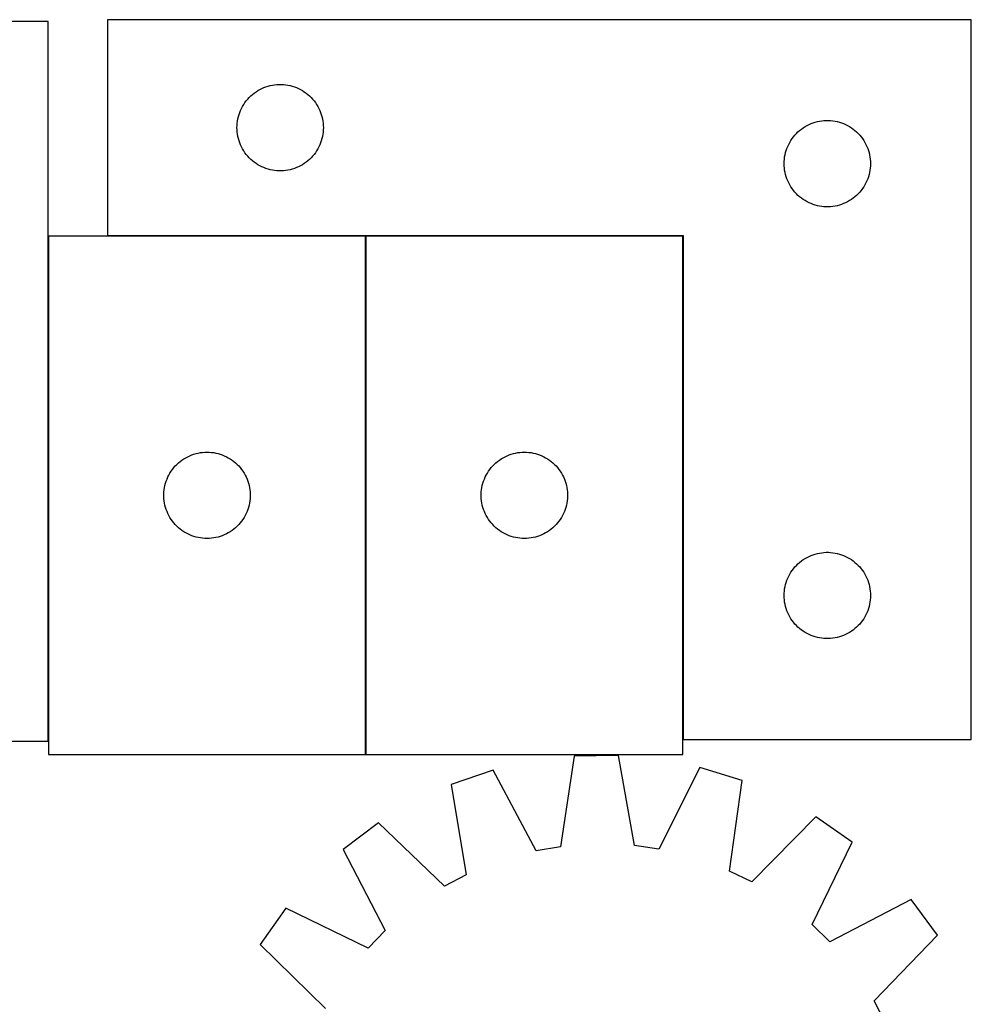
# Model space of a CAD drawing. Header units: millimetres. Extents: x 7 to 1493, y 7 to 2993.
# Tile 13 of 13: x 1151 to 1481, y 2651 to 2993. Entities that reach past the tile are written whole.
import ezdxf

# ---------------------------------------------------------------- set-up
doc = ezdxf.new("R2010")
doc.units = ezdxf.units.MM
doc.layers.add('COMMON', color=5, linetype='CONTINUOUS', true_color=0x0000ff)
doc.layers.add('CUT', color=7, linetype='CONTINUOUS', true_color=0x000000)

msp = doc.modelspace()

# ---------------------------------------------------------------- linework, layer by layer
at = {"layer": 'COMMON'}
for p, q in [((1160.649322, 2918.238588), (1160.649322, 2742.84899)), ((1270.749323, 2918.338589), (1181.149325, 2918.338589)), ((1270.849323, 2918.238588), (1270.849323, 2738.238588)), ((1380.949324, 2918.338589), (1270.949324, 2918.338589)), ((1381.049325, 2743.438589), (1381.049325, 2918.238588))]:
    msp.add_line(p, q, dxfattribs=at)
at = {"layer": 'CUT'}
for p, q in [((1160.549322, 2992.84899), (860.549322, 2992.84899)), ((1160.549322, 2742.84899), (1160.549322, 2992.84899)), ((1481.149325, 2993.438589), (1181.149325, 2993.438589)), ((1181.149325, 2993.438589), (1181.149325, 2918.438589)), ((1481.149325, 2743.438589), (1481.149325, 2993.438589)), ((1232.775669, 2968.383745), (1233.427433, 2968.798309)), ((1233.427433, 2968.798309), (1234.099673, 2969.178771)), ((1234.099673, 2969.178771), (1234.790609, 2969.524123)), ((1234.790609, 2969.524123), (1235.498406, 2969.833449)), ((1235.498406, 2969.833449), (1236.221189, 2970.105928)), ((1236.221189, 2970.105928), (1236.95704, 2970.340838)), ((1236.95704, 2970.340838), (1237.704008, 2970.537555)), ((1237.704008, 2970.537555), (1238.460113, 2970.695559)), ((1238.460113, 2970.695559), (1239.223349, 2970.81443)), ((1239.223349, 2970.81443), (1239.991693, 2970.893852)), ((1239.991693, 2970.893852), (1240.763106, 2970.933616)), ((1240.763106, 2970.933616), (1241.535543, 2970.933616)), ((1241.535543, 2970.933616), (1242.306957, 2970.893852)), ((1242.306957, 2970.893852), (1243.0753, 2970.81443)), ((1243.0753, 2970.81443), (1243.838536, 2970.695559)), ((1243.838536, 2970.695559), (1244.594641, 2970.537555)), ((1244.594641, 2970.537555), (1245.341609, 2970.340838)), ((1245.341609, 2970.340838), (1246.07746, 2970.105928)), ((1246.07746, 2970.105928), (1246.800243, 2969.833449)), ((1246.800243, 2969.833449), (1247.50804, 2969.524123)), ((1247.50804, 2969.524123), (1248.198976, 2969.178771)), ((1248.198976, 2969.178771), (1248.871217, 2968.798309)), ((1248.871217, 2968.798309), (1249.52298, 2968.383745)), ((1228.9239, 2964.629906), (1229.387527, 2965.247732)), ((1229.387527, 2965.247732), (1229.882346, 2965.840871)), ((1229.882346, 2965.840871), (1230.407042, 2966.407752)), ((1230.407042, 2966.407752), (1230.960224, 2966.94687)), ((1230.960224, 2966.94687), (1231.540427, 2967.456796)), ((1231.540427, 2967.456796), (1232.14611, 2967.936178)), ((1232.14611, 2967.936178), (1232.775669, 2968.383745)), ((1249.52298, 2968.383745), (1250.152539, 2967.936178)), ((1250.152539, 2967.936178), (1250.758222, 2967.456796)), ((1250.758222, 2967.456796), (1251.338425, 2966.94687)), ((1251.338425, 2966.94687), (1251.891607, 2966.407752)), ((1251.891607, 2966.407752), (1252.416304, 2965.840871)), ((1252.416304, 2965.840871), (1252.911122, 2965.247732)), ((1252.911122, 2965.247732), (1253.37475, 2964.629906)), ((1227.113572, 2961.229871), (1227.404571, 2961.945398)), ((1227.404571, 2961.945398), (1227.732018, 2962.644996)), ((1227.732018, 2962.644996), (1228.095046, 2963.32681)), ((1228.095046, 2963.32681), (1228.492691, 2963.989032)), ((1228.492691, 2963.989032), (1228.9239, 2964.629906)), ((1253.37475, 2964.629906), (1253.805958, 2963.989032)), ((1253.805958, 2963.989032), (1254.203603, 2963.32681)), ((1254.203603, 2963.32681), (1254.566631, 2962.644996)), ((1254.566631, 2962.644996), (1254.894078, 2961.945398)), ((1254.894078, 2961.945398), (1255.185077, 2961.229871)), ((1226.328006, 2958.246948), (1226.466489, 2959.00687)), ((1226.466489, 2959.00687), (1226.643909, 2959.758656)), ((1226.643909, 2959.758656), (1226.859794, 2960.500312)), ((1226.859794, 2960.500312), (1227.113572, 2961.229871)), ((1255.185077, 2961.229871), (1255.438855, 2960.500312)), ((1255.438855, 2960.500312), (1255.65474, 2959.758656)), ((1255.65474, 2959.758656), (1255.83216, 2959.00687)), ((1255.83216, 2959.00687), (1255.970643, 2958.246948)), ((1428.460113, 2958.195559), (1429.223349, 2958.31443)), ((1429.223349, 2958.31443), (1429.991693, 2958.393852)), ((1429.991693, 2958.393852), (1430.763106, 2958.433616)), ((1430.763106, 2958.433616), (1431.535543, 2958.433616)), ((1431.535543, 2958.433616), (1432.306957, 2958.393852)), ((1432.306957, 2958.393852), (1433.0753, 2958.31443)), ((1433.0753, 2958.31443), (1433.838536, 2958.195559)), ((1226.149325, 2955.938589), (1226.169213, 2956.710771)), ((1226.169213, 2955.166408), (1226.149325, 2955.938589)), ((1226.169213, 2956.710771), (1226.228826, 2957.480904)), ((1226.228826, 2954.396274), (1226.169213, 2955.166408)), ((1226.228826, 2957.480904), (1226.328006, 2958.246948)), ((1255.970643, 2958.246948), (1256.069823, 2957.480904)), ((1256.069823, 2957.480904), (1256.129436, 2956.710771)), ((1256.129436, 2955.166408), (1256.069823, 2954.396274)), ((1256.129436, 2956.710771), (1256.149325, 2955.938589)), ((1256.149325, 2955.938589), (1256.129436, 2955.166408)), ((1420.960224, 2954.44687), (1421.540427, 2954.956796)), ((1421.540427, 2954.956796), (1422.14611, 2955.436178)), ((1422.14611, 2955.436178), (1422.775669, 2955.883745)), ((1422.775669, 2955.883745), (1423.427433, 2956.298309)), ((1423.427433, 2956.298309), (1424.099673, 2956.678771)), ((1424.099673, 2956.678771), (1424.790609, 2957.024123)), ((1424.790609, 2957.024123), (1425.498406, 2957.333449)), ((1425.498406, 2957.333449), (1426.221189, 2957.605928)), ((1426.221189, 2957.605928), (1426.95704, 2957.840838)), ((1426.95704, 2957.840838), (1427.704008, 2958.037555)), ((1427.704008, 2958.037555), (1428.460113, 2958.195559)), ((1433.838536, 2958.195559), (1434.594641, 2958.037555)), ((1434.594641, 2958.037555), (1435.341609, 2957.840838)), ((1435.341609, 2957.840838), (1436.07746, 2957.605928)), ((1436.07746, 2957.605928), (1436.800243, 2957.333449)), ((1436.800243, 2957.333449), (1437.50804, 2957.024123)), ((1437.50804, 2957.024123), (1438.198976, 2956.678771)), ((1438.198976, 2956.678771), (1438.871217, 2956.298309)), ((1438.871217, 2956.298309), (1439.52298, 2955.883745)), ((1439.52298, 2955.883745), (1440.152539, 2955.436178)), ((1440.152539, 2955.436178), (1440.758222, 2954.956796)), ((1440.758222, 2954.956796), (1441.338425, 2954.44687)), ((1226.328006, 2953.630231), (1226.228826, 2954.396274)), ((1226.466489, 2952.870308), (1226.328006, 2953.630231)), ((1226.643909, 2952.118523), (1226.466489, 2952.870308)), ((1226.859794, 2951.376867), (1226.643909, 2952.118523)), ((1255.65474, 2952.118523), (1255.438855, 2951.376867)), ((1255.83216, 2952.870308), (1255.65474, 2952.118523)), ((1255.970643, 2953.630231), (1255.83216, 2952.870308)), ((1256.069823, 2954.396274), (1255.970643, 2953.630231)), ((1418.095046, 2950.82681), (1418.492691, 2951.489032)), ((1418.492691, 2951.489032), (1418.9239, 2952.129906)), ((1418.9239, 2952.129906), (1419.387527, 2952.747732)), ((1419.387527, 2952.747732), (1419.882346, 2953.340871)), ((1419.882346, 2953.340871), (1420.407042, 2953.907752)), ((1420.407042, 2953.907752), (1420.960224, 2954.44687)), ((1441.338425, 2954.44687), (1441.891607, 2953.907752)), ((1441.891607, 2953.907752), (1442.416304, 2953.340871)), ((1442.416304, 2953.340871), (1442.911122, 2952.747732)), ((1442.911122, 2952.747732), (1443.37475, 2952.129906)), ((1443.37475, 2952.129906), (1443.805958, 2951.489032)), ((1443.805958, 2951.489032), (1444.203603, 2950.82681)), ((1227.113572, 2950.647308), (1226.859794, 2951.376867)), ((1227.404571, 2949.931781), (1227.113572, 2950.647308)), ((1227.732018, 2949.232183), (1227.404571, 2949.931781)), ((1228.095046, 2948.550368), (1227.732018, 2949.232183)), ((1228.492691, 2947.888147), (1228.095046, 2948.550368)), ((1254.203603, 2948.550368), (1253.805958, 2947.888147)), ((1254.566631, 2949.232183), (1254.203603, 2948.550368)), ((1254.894078, 2949.931781), (1254.566631, 2949.232183)), ((1255.185077, 2950.647308), (1254.894078, 2949.931781)), ((1255.438855, 2951.376867), (1255.185077, 2950.647308)), ((1416.859794, 2948.000312), (1417.113572, 2948.729871)), ((1417.113572, 2948.729871), (1417.404571, 2949.445398)), ((1417.404571, 2949.445398), (1417.732018, 2950.144996)), ((1417.732018, 2950.144996), (1418.095046, 2950.82681)), ((1444.203603, 2950.82681), (1444.566631, 2950.144996)), ((1444.566631, 2950.144996), (1444.894078, 2949.445398)), ((1444.894078, 2949.445398), (1445.185077, 2948.729871)), ((1445.185077, 2948.729871), (1445.438855, 2948.000312)), ((1228.9239, 2947.247273), (1228.492691, 2947.888147)), ((1229.387527, 2946.629447), (1228.9239, 2947.247273)), ((1229.882346, 2946.036308), (1229.387527, 2946.629447)), ((1230.407042, 2945.469427), (1229.882346, 2946.036308)), ((1230.960224, 2944.930309), (1230.407042, 2945.469427)), ((1231.540427, 2944.420383), (1230.960224, 2944.930309)), ((1251.338425, 2944.930309), (1250.758222, 2944.420383)), ((1251.891607, 2945.469427), (1251.338425, 2944.930309)), ((1252.416304, 2946.036308), (1251.891607, 2945.469427)), ((1252.911122, 2946.629447), (1252.416304, 2946.036308)), ((1253.37475, 2947.247273), (1252.911122, 2946.629447)), ((1253.805958, 2947.888147), (1253.37475, 2947.247273)), ((1416.169213, 2944.210771), (1416.228826, 2944.980904)), ((1416.228826, 2944.980904), (1416.328006, 2945.746948)), ((1416.328006, 2945.746948), (1416.466489, 2946.50687)), ((1416.466489, 2946.50687), (1416.643909, 2947.258656)), ((1416.643909, 2947.258656), (1416.859794, 2948.000312)), ((1445.438855, 2948.000312), (1445.65474, 2947.258656)), ((1445.65474, 2947.258656), (1445.83216, 2946.50687)), ((1445.83216, 2946.50687), (1445.970643, 2945.746948)), ((1445.970643, 2945.746948), (1446.069823, 2944.980904)), ((1446.069823, 2944.980904), (1446.129436, 2944.210771)), ((1232.14611, 2943.941001), (1231.540427, 2944.420383)), ((1232.775669, 2943.493434), (1232.14611, 2943.941001)), ((1233.427433, 2943.07887), (1232.775669, 2943.493434)), ((1234.099673, 2942.698407), (1233.427433, 2943.07887)), ((1234.790609, 2942.353055), (1234.099673, 2942.698407)), ((1235.498406, 2942.04373), (1234.790609, 2942.353055)), ((1236.221189, 2941.771251), (1235.498406, 2942.04373)), ((1236.95704, 2941.536341), (1236.221189, 2941.771251)), ((1237.704008, 2941.339624), (1236.95704, 2941.536341)), ((1238.460113, 2941.18162), (1237.704008, 2941.339624)), ((1239.223349, 2941.062749), (1238.460113, 2941.18162)), ((1243.838536, 2941.18162), (1243.0753, 2941.062749)), ((1244.594641, 2941.339624), (1243.838536, 2941.18162)), ((1245.341609, 2941.536341), (1244.594641, 2941.339624)), ((1246.07746, 2941.771251), (1245.341609, 2941.536341)), ((1246.800243, 2942.04373), (1246.07746, 2941.771251)), ((1247.50804, 2942.353055), (1246.800243, 2942.04373)), ((1248.198976, 2942.698407), (1247.50804, 2942.353055)), ((1248.871217, 2943.07887), (1248.198976, 2942.698407)), ((1249.52298, 2943.493434), (1248.871217, 2943.07887)), ((1250.152539, 2943.941001), (1249.52298, 2943.493434)), ((1250.758222, 2944.420383), (1250.152539, 2943.941001)), ((1416.149325, 2943.438589), (1416.169213, 2944.210771)), ((1416.169213, 2942.666408), (1416.149325, 2943.438589)), ((1416.228826, 2941.896274), (1416.169213, 2942.666408)), ((1416.328006, 2941.130231), (1416.228826, 2941.896274)), ((1446.069823, 2941.896274), (1445.970643, 2941.130231)), ((1446.129436, 2942.666408), (1446.069823, 2941.896274)), ((1446.129436, 2944.210771), (1446.149325, 2943.438589)), ((1446.149325, 2943.438589), (1446.129436, 2942.666408)), ((1239.991693, 2940.983327), (1239.223349, 2941.062749)), ((1240.763106, 2940.943562), (1239.991693, 2940.983327)), ((1241.535543, 2940.943562), (1240.763106, 2940.943562)), ((1242.306957, 2940.983327), (1241.535543, 2940.943562)), ((1243.0753, 2941.062749), (1242.306957, 2940.983327)), ((1416.466489, 2940.370308), (1416.328006, 2941.130231)), ((1416.643909, 2939.618523), (1416.466489, 2940.370308)), ((1416.859794, 2938.876867), (1416.643909, 2939.618523)), ((1417.113572, 2938.147308), (1416.859794, 2938.876867)), ((1417.404571, 2937.431781), (1417.113572, 2938.147308)), ((1445.185077, 2938.147308), (1444.894078, 2937.431781)), ((1445.438855, 2938.876867), (1445.185077, 2938.147308)), ((1445.65474, 2939.618523), (1445.438855, 2938.876867)), ((1445.83216, 2940.370308), (1445.65474, 2939.618523)), ((1445.970643, 2941.130231), (1445.83216, 2940.370308)), ((1417.732018, 2936.732183), (1417.404571, 2937.431781)), ((1418.095046, 2936.050368), (1417.732018, 2936.732183)), ((1418.492691, 2935.388147), (1418.095046, 2936.050368)), ((1418.9239, 2934.747273), (1418.492691, 2935.388147)), ((1419.387527, 2934.129447), (1418.9239, 2934.747273)), ((1443.37475, 2934.747273), (1442.911122, 2934.129447)), ((1443.805958, 2935.388147), (1443.37475, 2934.747273)), ((1444.203603, 2936.050368), (1443.805958, 2935.388147)), ((1444.566631, 2936.732183), (1444.203603, 2936.050368)), ((1444.894078, 2937.431781), (1444.566631, 2936.732183)), ((1419.882346, 2933.536308), (1419.387527, 2934.129447)), ((1420.407042, 2932.969427), (1419.882346, 2933.536308)), ((1420.960224, 2932.430309), (1420.407042, 2932.969427)), ((1421.540427, 2931.920383), (1420.960224, 2932.430309)), ((1422.14611, 2931.441001), (1421.540427, 2931.920383)), ((1422.775669, 2930.993434), (1422.14611, 2931.441001)), ((1423.427433, 2930.57887), (1422.775669, 2930.993434)), ((1439.52298, 2930.993434), (1438.871217, 2930.57887)), ((1440.152539, 2931.441001), (1439.52298, 2930.993434)), ((1440.758222, 2931.920383), (1440.152539, 2931.441001)), ((1441.338425, 2932.430309), (1440.758222, 2931.920383)), ((1441.891607, 2932.969427), (1441.338425, 2932.430309)), ((1442.416304, 2933.536308), (1441.891607, 2932.969427)), ((1442.911122, 2934.129447), (1442.416304, 2933.536308)), ((1424.099673, 2930.198407), (1423.427433, 2930.57887)), ((1424.790609, 2929.853055), (1424.099673, 2930.198407)), ((1425.498406, 2929.54373), (1424.790609, 2929.853055)), ((1426.221189, 2929.271251), (1425.498406, 2929.54373)), ((1426.95704, 2929.036341), (1426.221189, 2929.271251)), ((1427.704008, 2928.839624), (1426.95704, 2929.036341)), ((1428.460113, 2928.68162), (1427.704008, 2928.839624)), ((1429.223349, 2928.562749), (1428.460113, 2928.68162)), ((1429.991693, 2928.483327), (1429.223349, 2928.562749)), ((1430.763106, 2928.443562), (1429.991693, 2928.483327)), ((1431.535543, 2928.443562), (1430.763106, 2928.443562)), ((1432.306957, 2928.483327), (1431.535543, 2928.443562)), ((1433.0753, 2928.562749), (1432.306957, 2928.483327)), ((1433.838536, 2928.68162), (1433.0753, 2928.562749)), ((1434.594641, 2928.839624), (1433.838536, 2928.68162)), ((1435.341609, 2929.036341), (1434.594641, 2928.839624)), ((1436.07746, 2929.271251), (1435.341609, 2929.036341)), ((1436.800243, 2929.54373), (1436.07746, 2929.271251)), ((1437.50804, 2929.853055), (1436.800243, 2929.54373)), ((1438.198976, 2930.198407), (1437.50804, 2929.853055)), ((1438.871217, 2930.57887), (1438.198976, 2930.198407)), ((1270.749323, 2918.238588), (1160.749323, 2918.238588)), ((1160.749323, 2918.238588), (1160.749323, 2738.238588)), ((1181.149325, 2918.438589), (1381.149325, 2918.438589)), ((1270.749323, 2738.238588), (1270.749323, 2918.238588)), ((1380.949324, 2918.238588), (1270.949324, 2918.238588)), ((1270.949324, 2918.238588), (1270.949324, 2738.238588)), ((1380.949324, 2738.238588), (1380.949324, 2918.238588)), ((1381.149325, 2918.438589), (1381.149325, 2743.438589)), ((1209.742514, 2841.983342), (1210.458041, 2842.274341)), ((1210.458041, 2842.274341), (1211.1876, 2842.528119)), ((1211.1876, 2842.528119), (1211.929256, 2842.744004)), ((1211.929256, 2842.744004), (1212.681042, 2842.921424)), ((1212.681042, 2842.921424), (1213.440964, 2843.059907)), ((1213.440964, 2843.059907), (1214.207008, 2843.159087)), ((1214.207008, 2843.159087), (1214.977141, 2843.2187)), ((1214.977141, 2843.2187), (1215.749323, 2843.238588)), ((1215.749323, 2843.238588), (1216.521504, 2843.2187)), ((1216.521504, 2843.2187), (1217.291638, 2843.159087)), ((1217.291638, 2843.159087), (1218.057681, 2843.059907)), ((1218.057681, 2843.059907), (1218.817604, 2842.921424)), ((1218.817604, 2842.921424), (1219.569389, 2842.744004)), ((1219.569389, 2842.744004), (1220.311045, 2842.528119)), ((1220.311045, 2842.528119), (1221.040604, 2842.274341)), ((1221.040604, 2842.274341), (1221.756131, 2841.983342)), ((1319.942515, 2841.983342), (1320.658042, 2842.274341)), ((1320.658042, 2842.274341), (1321.387601, 2842.528119)), ((1321.387601, 2842.528119), (1322.129257, 2842.744004)), ((1322.129257, 2842.744004), (1322.881043, 2842.921424)), ((1322.881043, 2842.921424), (1323.640965, 2843.059907)), ((1323.640965, 2843.059907), (1324.407009, 2843.159087)), ((1324.407009, 2843.159087), (1325.177142, 2843.2187)), ((1325.177142, 2843.2187), (1325.949324, 2843.238588)), ((1325.949324, 2843.238588), (1326.721505, 2843.2187)), ((1326.721505, 2843.2187), (1327.491639, 2843.159087)), ((1327.491639, 2843.159087), (1328.257682, 2843.059907)), ((1328.257682, 2843.059907), (1329.017605, 2842.921424)), ((1329.017605, 2842.921424), (1329.76939, 2842.744004)), ((1329.76939, 2842.744004), (1330.511046, 2842.528119)), ((1330.511046, 2842.528119), (1331.240605, 2842.274341)), ((1331.240605, 2842.274341), (1331.956132, 2841.983342)), ((1204.741042, 2838.427688), (1205.28016, 2838.980871)), ((1205.28016, 2838.980871), (1205.847041, 2839.505567)), ((1205.847041, 2839.505567), (1206.44018, 2840.000386)), ((1206.44018, 2840.000386), (1207.058006, 2840.464013)), ((1207.058006, 2840.464013), (1207.69888, 2840.895222)), ((1207.69888, 2840.895222), (1208.361102, 2841.292867)), ((1208.361102, 2841.292867), (1209.042916, 2841.655895)), ((1209.042916, 2841.655895), (1209.742514, 2841.983342)), ((1221.756131, 2841.983342), (1222.455729, 2841.655895)), ((1222.455729, 2841.655895), (1223.137544, 2841.292867)), ((1223.137544, 2841.292867), (1223.799765, 2840.895222)), ((1223.799765, 2840.895222), (1224.440639, 2840.464013)), ((1224.440639, 2840.464013), (1225.058465, 2840.000386)), ((1225.058465, 2840.000386), (1225.651604, 2839.505567)), ((1225.651604, 2839.505567), (1226.218485, 2838.980871)), ((1226.218485, 2838.980871), (1226.757603, 2838.427688)), ((1314.941043, 2838.427688), (1315.480161, 2838.980871)), ((1315.480161, 2838.980871), (1316.047042, 2839.505567)), ((1316.047042, 2839.505567), (1316.640181, 2840.000386)), ((1316.640181, 2840.000386), (1317.258007, 2840.464013)), ((1317.258007, 2840.464013), (1317.898881, 2840.895222)), ((1317.898881, 2840.895222), (1318.561103, 2841.292867)), ((1318.561103, 2841.292867), (1319.242917, 2841.655895)), ((1319.242917, 2841.655895), (1319.942515, 2841.983342)), ((1331.956132, 2841.983342), (1332.65573, 2841.655895)), ((1332.65573, 2841.655895), (1333.337545, 2841.292867)), ((1333.337545, 2841.292867), (1333.999766, 2840.895222)), ((1333.999766, 2840.895222), (1334.64064, 2840.464013)), ((1334.64064, 2840.464013), (1335.258466, 2840.000386)), ((1335.258466, 2840.000386), (1335.851605, 2839.505567)), ((1335.851605, 2839.505567), (1336.418486, 2838.980871)), ((1336.418486, 2838.980871), (1336.957604, 2838.427688)), ((1202.163789, 2834.597304), (1202.509141, 2835.28824)), ((1202.509141, 2835.28824), (1202.889603, 2835.96048)), ((1202.889603, 2835.96048), (1203.304167, 2836.612244)), ((1203.304167, 2836.612244), (1203.751734, 2837.241803)), ((1203.751734, 2837.241803), (1204.231116, 2837.847486)), ((1204.231116, 2837.847486), (1204.741042, 2838.427688)), ((1226.757603, 2838.427688), (1227.267529, 2837.847486)), ((1227.267529, 2837.847486), (1227.746911, 2837.241803)), ((1227.746911, 2837.241803), (1228.194478, 2836.612244)), ((1228.194478, 2836.612244), (1228.609042, 2835.96048)), ((1228.609042, 2835.96048), (1228.989505, 2835.28824)), ((1228.989505, 2835.28824), (1229.334857, 2834.597304)), ((1312.36379, 2834.597304), (1312.709142, 2835.28824)), ((1312.709142, 2835.28824), (1313.089604, 2835.96048)), ((1313.089604, 2835.96048), (1313.504168, 2836.612244)), ((1313.504168, 2836.612244), (1313.951735, 2837.241803)), ((1313.951735, 2837.241803), (1314.431117, 2837.847486)), ((1314.431117, 2837.847486), (1314.941043, 2838.427688)), ((1336.957604, 2838.427688), (1337.46753, 2837.847486)), ((1337.46753, 2837.847486), (1337.946912, 2837.241803)), ((1337.946912, 2837.241803), (1338.394479, 2836.612244)), ((1338.394479, 2836.612244), (1338.809043, 2835.96048)), ((1338.809043, 2835.96048), (1339.189506, 2835.28824)), ((1339.189506, 2835.28824), (1339.534858, 2834.597304)), ((1201.150357, 2831.683905), (1201.347074, 2832.430873)), ((1201.347074, 2832.430873), (1201.581984, 2833.166724)), ((1201.581984, 2833.166724), (1201.854463, 2833.889507)), ((1201.854463, 2833.889507), (1202.163789, 2834.597304)), ((1229.334857, 2834.597304), (1229.644182, 2833.889507)), ((1229.644182, 2833.889507), (1229.916661, 2833.166724)), ((1229.916661, 2833.166724), (1230.151571, 2832.430873)), ((1230.151571, 2832.430873), (1230.348288, 2831.683905)), ((1311.350358, 2831.683905), (1311.547075, 2832.430873)), ((1311.547075, 2832.430873), (1311.781985, 2833.166724)), ((1311.781985, 2833.166724), (1312.054464, 2833.889507)), ((1312.054464, 2833.889507), (1312.36379, 2834.597304)), ((1339.534858, 2834.597304), (1339.844183, 2833.889507)), ((1339.844183, 2833.889507), (1340.116662, 2833.166724)), ((1340.116662, 2833.166724), (1340.351572, 2832.430873)), ((1340.351572, 2832.430873), (1340.548289, 2831.683905)), ((1200.754296, 2828.624807), (1200.79406, 2829.39622)), ((1200.754296, 2827.85237), (1200.754296, 2828.624807)), ((1200.79406, 2829.39622), (1200.873482, 2830.164564)), ((1200.873482, 2830.164564), (1200.992353, 2830.9278)), ((1200.992353, 2830.9278), (1201.150357, 2831.683905)), ((1230.348288, 2831.683905), (1230.506292, 2830.9278)), ((1230.506292, 2830.9278), (1230.625163, 2830.164564)), ((1230.625163, 2830.164564), (1230.704585, 2829.39622)), ((1230.704585, 2829.39622), (1230.74435, 2828.624807)), ((1230.74435, 2828.624807), (1230.74435, 2827.85237)), ((1310.954297, 2828.624807), (1310.994061, 2829.39622)), ((1310.954297, 2827.85237), (1310.954297, 2828.624807)), ((1310.994061, 2829.39622), (1311.073483, 2830.164564)), ((1311.073483, 2830.164564), (1311.192354, 2830.9278)), ((1311.192354, 2830.9278), (1311.350358, 2831.683905)), ((1340.548289, 2831.683905), (1340.706293, 2830.9278)), ((1340.706293, 2830.9278), (1340.825164, 2830.164564)), ((1340.825164, 2830.164564), (1340.904586, 2829.39622)), ((1340.904586, 2829.39622), (1340.944351, 2828.624807)), ((1340.944351, 2828.624807), (1340.944351, 2827.85237)), ((1200.79406, 2827.080956), (1200.754296, 2827.85237)), ((1200.873482, 2826.312613), (1200.79406, 2827.080956)), ((1200.992353, 2825.549377), (1200.873482, 2826.312613)), ((1201.150357, 2824.793272), (1200.992353, 2825.549377)), ((1230.506292, 2825.549377), (1230.348288, 2824.793272)), ((1230.625163, 2826.312613), (1230.506292, 2825.549377)), ((1230.704585, 2827.080956), (1230.625163, 2826.312613)), ((1230.74435, 2827.85237), (1230.704585, 2827.080956)), ((1310.994061, 2827.080956), (1310.954297, 2827.85237)), ((1311.073483, 2826.312613), (1310.994061, 2827.080956)), ((1311.192354, 2825.549377), (1311.073483, 2826.312613)), ((1311.350358, 2824.793272), (1311.192354, 2825.549377)), ((1340.706293, 2825.549377), (1340.548289, 2824.793272)), ((1340.825164, 2826.312613), (1340.706293, 2825.549377)), ((1340.904586, 2827.080956), (1340.825164, 2826.312613)), ((1340.944351, 2827.85237), (1340.904586, 2827.080956)), ((1201.347074, 2824.046304), (1201.150357, 2824.793272)), ((1201.581984, 2823.310453), (1201.347074, 2824.046304)), ((1201.854463, 2822.58767), (1201.581984, 2823.310453)), ((1202.163789, 2821.879873), (1201.854463, 2822.58767)), ((1202.509141, 2821.188937), (1202.163789, 2821.879873)), ((1229.334857, 2821.879873), (1228.989505, 2821.188937)), ((1229.644182, 2822.58767), (1229.334857, 2821.879873)), ((1229.916661, 2823.310453), (1229.644182, 2822.58767)), ((1230.151571, 2824.046304), (1229.916661, 2823.310453)), ((1230.348288, 2824.793272), (1230.151571, 2824.046304)), ((1311.547075, 2824.046304), (1311.350358, 2824.793272)), ((1311.781985, 2823.310453), (1311.547075, 2824.046304)), ((1312.054464, 2822.58767), (1311.781985, 2823.310453)), ((1312.36379, 2821.879873), (1312.054464, 2822.58767)), ((1312.709142, 2821.188937), (1312.36379, 2821.879873)), ((1339.534858, 2821.879873), (1339.189506, 2821.188937)), ((1339.844183, 2822.58767), (1339.534858, 2821.879873)), ((1340.116662, 2823.310453), (1339.844183, 2822.58767)), ((1340.351572, 2824.046304), (1340.116662, 2823.310453)), ((1340.548289, 2824.793272), (1340.351572, 2824.046304)), ((1202.889603, 2820.516696), (1202.509141, 2821.188937)), ((1203.304167, 2819.864933), (1202.889603, 2820.516696)), ((1203.751734, 2819.235374), (1203.304167, 2819.864933)), ((1204.231116, 2818.629691), (1203.751734, 2819.235374)), ((1204.741042, 2818.049488), (1204.231116, 2818.629691)), ((1227.267529, 2818.629691), (1226.757603, 2818.049488)), ((1227.746911, 2819.235374), (1227.267529, 2818.629691)), ((1228.194478, 2819.864933), (1227.746911, 2819.235374)), ((1228.609042, 2820.516696), (1228.194478, 2819.864933)), ((1228.989505, 2821.188937), (1228.609042, 2820.516696)), ((1313.089604, 2820.516696), (1312.709142, 2821.188937)), ((1313.504168, 2819.864933), (1313.089604, 2820.516696)), ((1313.951735, 2819.235374), (1313.504168, 2819.864933)), ((1314.431117, 2818.629691), (1313.951735, 2819.235374)), ((1314.941043, 2818.049488), (1314.431117, 2818.629691)), ((1337.46753, 2818.629691), (1336.957604, 2818.049488)), ((1337.946912, 2819.235374), (1337.46753, 2818.629691)), ((1338.394479, 2819.864933), (1337.946912, 2819.235374)), ((1338.809043, 2820.516696), (1338.394479, 2819.864933)), ((1339.189506, 2821.188937), (1338.809043, 2820.516696)), ((1205.28016, 2817.496306), (1204.741042, 2818.049488)), ((1205.847041, 2816.971609), (1205.28016, 2817.496306)), ((1206.44018, 2816.476791), (1205.847041, 2816.971609)), ((1207.058006, 2816.013163), (1206.44018, 2816.476791)), ((1207.69888, 2815.581955), (1207.058006, 2816.013163)), ((1208.361102, 2815.18431), (1207.69888, 2815.581955)), ((1209.042916, 2814.821282), (1208.361102, 2815.18431)), ((1209.742514, 2814.493835), (1209.042916, 2814.821282)), ((1222.455729, 2814.821282), (1221.756131, 2814.493835)), ((1223.137544, 2815.18431), (1222.455729, 2814.821282)), ((1223.799765, 2815.581955), (1223.137544, 2815.18431)), ((1224.440639, 2816.013163), (1223.799765, 2815.581955)), ((1225.058465, 2816.476791), (1224.440639, 2816.013163)), ((1225.651604, 2816.971609), (1225.058465, 2816.476791)), ((1226.218485, 2817.496306), (1225.651604, 2816.971609)), ((1226.757603, 2818.049488), (1226.218485, 2817.496306)), ((1315.480161, 2817.496306), (1314.941043, 2818.049488)), ((1316.047042, 2816.971609), (1315.480161, 2817.496306)), ((1316.640181, 2816.476791), (1316.047042, 2816.971609)), ((1317.258007, 2816.013163), (1316.640181, 2816.476791)), ((1317.898881, 2815.581955), (1317.258007, 2816.013163)), ((1318.561103, 2815.18431), (1317.898881, 2815.581955)), ((1319.242917, 2814.821282), (1318.561103, 2815.18431)), ((1319.942515, 2814.493835), (1319.242917, 2814.821282)), ((1332.65573, 2814.821282), (1331.956132, 2814.493835)), ((1333.337545, 2815.18431), (1332.65573, 2814.821282)), ((1333.999766, 2815.581955), (1333.337545, 2815.18431)), ((1334.64064, 2816.013163), (1333.999766, 2815.581955)), ((1335.258466, 2816.476791), (1334.64064, 2816.013163)), ((1335.851605, 2816.971609), (1335.258466, 2816.476791)), ((1336.418486, 2817.496306), (1335.851605, 2816.971609)), ((1336.957604, 2818.049488), (1336.418486, 2817.496306)), ((1210.458041, 2814.202836), (1209.742514, 2814.493835)), ((1211.1876, 2813.949058), (1210.458041, 2814.202836)), ((1211.929256, 2813.733173), (1211.1876, 2813.949058)), ((1212.681042, 2813.555753), (1211.929256, 2813.733173)), ((1213.440964, 2813.41727), (1212.681042, 2813.555753)), ((1214.207008, 2813.31809), (1213.440964, 2813.41727)), ((1214.977141, 2813.258477), (1214.207008, 2813.31809)), ((1215.749323, 2813.238588), (1214.977141, 2813.258477)), ((1216.521504, 2813.258477), (1215.749323, 2813.238588)), ((1217.291638, 2813.31809), (1216.521504, 2813.258477)), ((1218.057681, 2813.41727), (1217.291638, 2813.31809)), ((1218.817604, 2813.555753), (1218.057681, 2813.41727)), ((1219.569389, 2813.733173), (1218.817604, 2813.555753)), ((1220.311045, 2813.949058), (1219.569389, 2813.733173)), ((1221.040604, 2814.202836), (1220.311045, 2813.949058)), ((1221.756131, 2814.493835), (1221.040604, 2814.202836)), ((1320.658042, 2814.202836), (1319.942515, 2814.493835)), ((1321.387601, 2813.949058), (1320.658042, 2814.202836)), ((1322.129257, 2813.733173), (1321.387601, 2813.949058)), ((1322.881043, 2813.555753), (1322.129257, 2813.733173)), ((1323.640965, 2813.41727), (1322.881043, 2813.555753)), ((1324.407009, 2813.31809), (1323.640965, 2813.41727)), ((1325.177142, 2813.258477), (1324.407009, 2813.31809)), ((1325.949324, 2813.238588), (1325.177142, 2813.258477)), ((1326.721505, 2813.258477), (1325.949324, 2813.238588)), ((1327.491639, 2813.31809), (1326.721505, 2813.258477)), ((1328.257682, 2813.41727), (1327.491639, 2813.31809)), ((1329.017605, 2813.555753), (1328.257682, 2813.41727)), ((1329.76939, 2813.733173), (1329.017605, 2813.555753)), ((1330.511046, 2813.949058), (1329.76939, 2813.733173)), ((1331.240605, 2814.202836), (1330.511046, 2813.949058)), ((1331.956132, 2814.493835), (1331.240605, 2814.202836)), ((1426.221189, 2807.605928), (1426.95704, 2807.840838)), ((1426.95704, 2807.840838), (1427.704008, 2808.037555)), ((1427.704008, 2808.037555), (1428.460113, 2808.195559)), ((1428.460113, 2808.195559), (1429.223349, 2808.31443)), ((1429.223349, 2808.31443), (1429.991693, 2808.393852)), ((1429.991693, 2808.393852), (1430.763106, 2808.433616)), ((1430.763106, 2808.433616), (1431.535543, 2808.433616)), ((1431.535543, 2808.433616), (1432.306957, 2808.393852)), ((1432.306957, 2808.393852), (1433.0753, 2808.31443)), ((1433.0753, 2808.31443), (1433.838536, 2808.195559)), ((1433.838536, 2808.195559), (1434.594641, 2808.037555)), ((1434.594641, 2808.037555), (1435.341609, 2807.840838)), ((1435.341609, 2807.840838), (1436.07746, 2807.605928)), ((1420.407042, 2803.907752), (1420.960224, 2804.44687)), ((1420.960224, 2804.44687), (1421.540427, 2804.956796)), ((1421.540427, 2804.956796), (1422.14611, 2805.436178)), ((1422.14611, 2805.436178), (1422.775669, 2805.883745)), ((1422.775669, 2805.883745), (1423.427433, 2806.298309)), ((1423.427433, 2806.298309), (1424.099673, 2806.678771)), ((1424.099673, 2806.678771), (1424.790609, 2807.024123)), ((1424.790609, 2807.024123), (1425.498406, 2807.333449)), ((1425.498406, 2807.333449), (1426.221189, 2807.605928)), ((1436.07746, 2807.605928), (1436.800243, 2807.333449)), ((1436.800243, 2807.333449), (1437.50804, 2807.024123)), ((1437.50804, 2807.024123), (1438.198976, 2806.678771)), ((1438.198976, 2806.678771), (1438.871217, 2806.298309)), ((1438.871217, 2806.298309), (1439.52298, 2805.883745)), ((1439.52298, 2805.883745), (1440.152539, 2805.436178)), ((1440.152539, 2805.436178), (1440.758222, 2804.956796)), ((1440.758222, 2804.956796), (1441.338425, 2804.44687)), ((1441.338425, 2804.44687), (1441.891607, 2803.907752)), ((1418.095046, 2800.82681), (1418.492691, 2801.489032)), ((1418.492691, 2801.489032), (1418.9239, 2802.129906)), ((1418.9239, 2802.129906), (1419.387527, 2802.747732)), ((1419.387527, 2802.747732), (1419.882346, 2803.340871)), ((1419.882346, 2803.340871), (1420.407042, 2803.907752)), ((1441.891607, 2803.907752), (1442.416304, 2803.340871)), ((1442.416304, 2803.340871), (1442.911122, 2802.747732)), ((1442.911122, 2802.747732), (1443.37475, 2802.129906)), ((1443.37475, 2802.129906), (1443.805958, 2801.489032)), ((1443.805958, 2801.489032), (1444.203603, 2800.82681)), ((1416.643909, 2797.258656), (1416.859794, 2798.000312)), ((1416.859794, 2798.000312), (1417.113572, 2798.729871)), ((1417.113572, 2798.729871), (1417.404571, 2799.445398)), ((1417.404571, 2799.445398), (1417.732018, 2800.144996)), ((1417.732018, 2800.144996), (1418.095046, 2800.82681)), ((1444.203603, 2800.82681), (1444.566631, 2800.144996)), ((1444.566631, 2800.144996), (1444.894078, 2799.445398)), ((1444.894078, 2799.445398), (1445.185077, 2798.729871)), ((1445.185077, 2798.729871), (1445.438855, 2798.000312)), ((1445.438855, 2798.000312), (1445.65474, 2797.258656)), ((1416.149325, 2793.438589), (1416.169213, 2794.210771)), ((1416.169213, 2794.210771), (1416.228826, 2794.980904)), ((1416.228826, 2794.980904), (1416.328006, 2795.746948)), ((1416.328006, 2795.746948), (1416.466489, 2796.50687)), ((1416.466489, 2796.50687), (1416.643909, 2797.258656)), ((1445.65474, 2797.258656), (1445.83216, 2796.50687)), ((1445.83216, 2796.50687), (1445.970643, 2795.746948)), ((1445.970643, 2795.746948), (1446.069823, 2794.980904)), ((1446.069823, 2794.980904), (1446.129436, 2794.210771)), ((1446.129436, 2794.210771), (1446.149325, 2793.438589)), ((1416.169213, 2792.666408), (1416.149325, 2793.438589)), ((1416.228826, 2791.896274), (1416.169213, 2792.666408)), ((1416.328006, 2791.130231), (1416.228826, 2791.896274)), ((1416.466489, 2790.370308), (1416.328006, 2791.130231)), ((1445.970643, 2791.130231), (1445.83216, 2790.370308)), ((1446.069823, 2791.896274), (1445.970643, 2791.130231)), ((1446.129436, 2792.666408), (1446.069823, 2791.896274)), ((1446.149325, 2793.438589), (1446.129436, 2792.666408)), ((1416.643909, 2789.618523), (1416.466489, 2790.370308)), ((1416.859794, 2788.876867), (1416.643909, 2789.618523)), ((1417.113572, 2788.147308), (1416.859794, 2788.876867)), ((1417.404571, 2787.431781), (1417.113572, 2788.147308)), ((1417.732018, 2786.732183), (1417.404571, 2787.431781)), ((1444.894078, 2787.431781), (1444.566631, 2786.732183)), ((1445.185077, 2788.147308), (1444.894078, 2787.431781)), ((1445.438855, 2788.876867), (1445.185077, 2788.147308)), ((1445.65474, 2789.618523), (1445.438855, 2788.876867)), ((1445.83216, 2790.370308), (1445.65474, 2789.618523)), ((1418.095046, 2786.050368), (1417.732018, 2786.732183)), ((1418.492691, 2785.388147), (1418.095046, 2786.050368)), ((1418.9239, 2784.747273), (1418.492691, 2785.388147)), ((1419.387527, 2784.129447), (1418.9239, 2784.747273)), ((1419.882346, 2783.536308), (1419.387527, 2784.129447)), ((1442.911122, 2784.129447), (1442.416304, 2783.536308)), ((1443.37475, 2784.747273), (1442.911122, 2784.129447)), ((1443.805958, 2785.388147), (1443.37475, 2784.747273)), ((1444.203603, 2786.050368), (1443.805958, 2785.388147)), ((1444.566631, 2786.732183), (1444.203603, 2786.050368)), ((1420.407042, 2782.969427), (1419.882346, 2783.536308)), ((1420.960224, 2782.430309), (1420.407042, 2782.969427)), ((1421.540427, 2781.920383), (1420.960224, 2782.430309)), ((1422.14611, 2781.441001), (1421.540427, 2781.920383)), ((1422.775669, 2780.993434), (1422.14611, 2781.441001)), ((1423.427433, 2780.57887), (1422.775669, 2780.993434)), ((1424.099673, 2780.198407), (1423.427433, 2780.57887)), ((1438.871217, 2780.57887), (1438.198976, 2780.198407)), ((1439.52298, 2780.993434), (1438.871217, 2780.57887)), ((1440.152539, 2781.441001), (1439.52298, 2780.993434)), ((1440.758222, 2781.920383), (1440.152539, 2781.441001)), ((1441.338425, 2782.430309), (1440.758222, 2781.920383)), ((1441.891607, 2782.969427), (1441.338425, 2782.430309)), ((1442.416304, 2783.536308), (1441.891607, 2782.969427)), ((1424.790609, 2779.853055), (1424.099673, 2780.198407)), ((1425.498406, 2779.54373), (1424.790609, 2779.853055)), ((1426.221189, 2779.271251), (1425.498406, 2779.54373)), ((1426.95704, 2779.036341), (1426.221189, 2779.271251)), ((1427.704008, 2778.839624), (1426.95704, 2779.036341)), ((1428.460113, 2778.68162), (1427.704008, 2778.839624)), ((1429.223349, 2778.562749), (1428.460113, 2778.68162)), ((1429.991693, 2778.483327), (1429.223349, 2778.562749)), ((1430.763106, 2778.443562), (1429.991693, 2778.483327)), ((1431.535543, 2778.443562), (1430.763106, 2778.443562)), ((1432.306957, 2778.483327), (1431.535543, 2778.443562)), ((1433.0753, 2778.562749), (1432.306957, 2778.483327)), ((1433.838536, 2778.68162), (1433.0753, 2778.562749)), ((1434.594641, 2778.839624), (1433.838536, 2778.68162)), ((1435.341609, 2779.036341), (1434.594641, 2778.839624)), ((1436.07746, 2779.271251), (1435.341609, 2779.036341)), ((1436.800243, 2779.54373), (1436.07746, 2779.271251)), ((1437.50804, 2779.853055), (1436.800243, 2779.54373)), ((1438.198976, 2780.198407), (1437.50804, 2779.853055)), ((1060.549322, 2742.84899), (1160.549322, 2742.84899)), ((1381.149325, 2743.438589), (1481.149325, 2743.438589)), ((1160.749323, 2738.238588), (1270.749323, 2738.238588)), ((1270.949324, 2738.238588), (1380.949324, 2738.238588)), ((1343.241806, 2737.601302), (1338.538017, 2706.187147)), ((1358.626356, 2737.816182), (1343.241806, 2737.601302)), ((1364.205681, 2706.545655), (1358.626356, 2737.816182)), ((1315.119418, 2732.743613), (1300.554244, 2727.785163)), ((1330.088796, 2704.72768), (1315.119418, 2732.743613)), ((1386.873444, 2733.745822), (1372.692367, 2705.322737)), ((1401.571422, 2729.196098), (1386.873444, 2733.745822)), ((1397.214551, 2697.731953), (1401.571422, 2729.196098)), ((1300.554244, 2727.785163), (1305.788182, 2696.454975)), ((1427.178189, 2716.596126), (1404.907967, 2693.946359)), ((1439.750855, 2707.727157), (1427.178189, 2716.596126)), ((1275.309372, 2714.474931), (1262.989313, 2705.258277)), ((1298.203495, 2692.455987), (1275.309372, 2714.474931)), ((1262.989313, 2705.258277), (1277.648644, 2677.078874)), ((1338.538017, 2706.187147), (1330.088796, 2704.72768)), ((1372.692367, 2705.322737), (1364.205681, 2706.545655)), ((1425.884269, 2679.149324), (1439.750855, 2707.727157)), ((1305.788182, 2696.454975), (1298.203495, 2692.455987)), ((1404.907967, 2693.946359), (1397.214551, 2697.731953)), ((1243.093101, 2684.7984), (1234.224132, 2672.225734)), ((1271.670934, 2670.931814), (1243.093101, 2684.7984)), ((1460.210732, 2687.830945), (1432.031329, 2673.171613)), ((1469.427386, 2675.510886), (1460.210732, 2687.830945)), ((1432.031329, 2673.171613), (1425.884269, 2679.149324)), ((1277.648644, 2677.078874), (1271.670934, 2670.931814)), ((1447.408442, 2652.616763), (1469.427386, 2675.510886)), ((1234.224132, 2672.225734), (1256.873899, 2649.955512)), ((1451.40743, 2645.032076), (1447.408442, 2652.616763))]:
    msp.add_line(p, q, dxfattribs=at)

doc.saveas('drawing.dxf')
